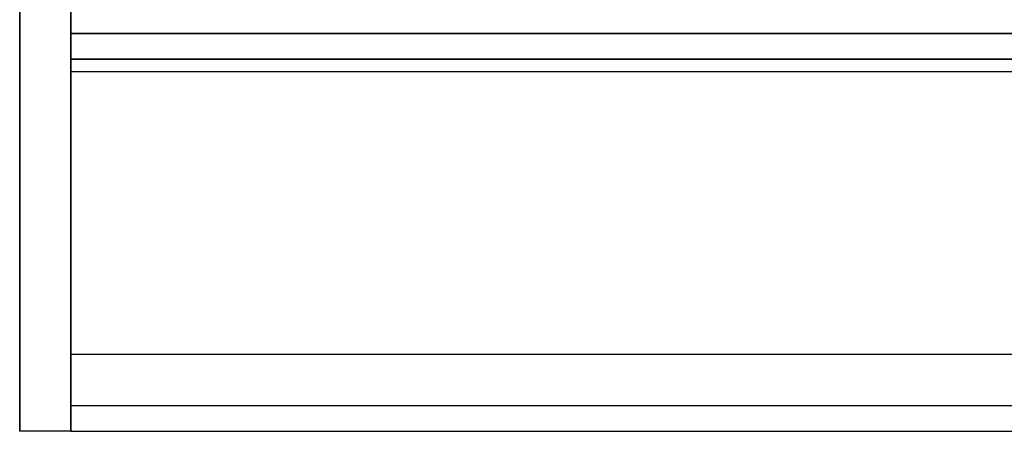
# Model space of a CAD drawing. Header units: millimetres. Extents: x 0 to 2050, y -31 to 55.
# Tile 1 of 9: x 0 to 38, y -31 to -15. Entities that reach past the tile are written whole.
import ezdxf

# ---------------------------------------------------------------- set-up
doc = ezdxf.new("R2010")
doc.units = ezdxf.units.MM
doc.header["$LTSCALE"] = 10
doc.layers.add('BESCH_KONT_sich_schn_grun_2d', color=10, linetype='Continuous')
doc.layers.add('BESCH_KONT_sich_schn_seit_2d', color=160, linetype='Continuous')

msp = doc.modelspace()

# ---------------------------------------------------------------- linework, layer by layer
at = {"layer": 'BESCH_KONT_sich_schn_grun_2d'}
for p, q in [((0, -31), (0, 36)), ((2, 36), (2, -31)), ((2, -15.5), (2, 36)), ((2, -15.5), (2048, -15.5)), ((2, -31), (2, -15.5)), ((2048, -15.5), (2, -15.5)), ((2, -16.5), (2048, -16.5)), ((2048, -16.5), (2, -16.5)), ((2048, -17), (2, -17)), ((2, -28), (2048, -28)), ((2, -30), (2048, -30)), ((2.002, -29.995), (2.002, -29.997)), ((2.003, -29.992), (2.003, -29.992)), ((2.003, -29.993), (2.003, -29.993)), ((2.003, -29.998), (2.003, -29.998)), ((2.004, -29.995), (2.004, -29.997)), ((2.006, -29.997), (2.006, -29.995)), ((2.007, -29.992), (2.007, -30)), ((2.011, -29.992), (2.007, -29.992)), ((2.007, -30), (2.009, -30)), ((2.009, -29.994), (2.01, -29.994)), ((2.009, -29.996), (2.009, -29.994)), ((2.01, -29.996), (2.009, -29.996)), ((2.009, -30), (2.009, -29.997)), ((2.009, -29.997), (2.011, -29.997)), ((2.011, -29.995), (2.011, -29.995)), ((2.013, -29.995), (2.013, -29.994)), ((2.014, -29.997), (2.014, -29.995)), ((2.016, -29.995), (2.016, -29.997)), ((2.017, -29.992), (2.017, -29.992)), ((2.017, -29.993), (2.017, -29.993)), ((2.017, -29.998), (2.017, -29.998)), ((2.018, -29.995), (2.018, -29.997)), ((2.02, -29.997), (2.02, -29.995)), ((2, -31), (0, -31)), ((2, -31), (2048, -31))]:
    msp.add_line(p, q, dxfattribs=at)
for centre, radius, start, end in [((2.003, -29.995), 0.00271, 90, 180), ((2.003, -29.997), 0.00271, 180, 270), ((2.003, -29.995), 0.00116, 90, 180), ((2.003, -29.997), 0.00116, 180, 270), ((2.003, -29.995), 0.00271, 0, 90), ((2.003, -29.995), 0.00116, 0, 90), ((2.003, -29.997), 0.00116, 270, 0), ((2.003, -29.997), 0.00271, 270, 360), ((2.01, -29.995), 0.00093, 360, 90), ((2.01, -29.995), 0.00093, 270, 0), ((2.011, -29.994), 0.00217, 360, 90), ((2.011, -29.995), 0.00217, 270, 360), ((2.017, -29.995), 0.00271, 90, 180), ((2.017, -29.997), 0.00271, 180, 270), ((2.017, -29.995), 0.00116, 90, 180), ((2.017, -29.997), 0.00116, 180, 270), ((2.017, -29.995), 0.00271, 0, 90), ((2.017, -29.995), 0.00116, 0, 90), ((2.017, -29.997), 0.00116, 270, 0), ((2.017, -29.997), 0.00271, 270, 360)]:
    msp.add_arc(centre, radius, start, end, dxfattribs=at)
at = {"layer": 'BESCH_KONT_sich_schn_seit_2d'}
for p, q in [((0, 36, 2289), (0, -31, 2289)), ((0, -31, 2368), (0, 36, 2368)), ((0, -7.5, 2335), (0, -15.5, 2335)), ((0, -15.5, 2337), (0, -15.5, 2335)), ((0, -15.5, 2335), (0, -30, 2335)), ((0, -15.5, 2368), (0, -15.5, 2366)), ((0, -15.5, 2366), (0, -16.5, 2366)), ((0, -16.5, 2337), (0, -15.5, 2337)), ((0, -15.5, 2365.5), (0, -15.5, 2368)), ((0, -16.5, 2365.5), (0, -15.5, 2365.5)), ((0, -15.5, 2338), (0, -16.5, 2338)), ((0, -15.5, 2335), (0, -15.5, 2338)), ((0, -16.5, 2366), (0, -16.5, 2367)), ((0, -16.5, 2367), (0, -30, 2367)), ((0, -30, 2336), (0, -16.5, 2336)), ((0, -16.5, 2336), (0, -16.5, 2337)), ((0, -16.5, 2367), (0, -16.5, 2365.5)), ((0, -17, 2367), (0, -16.5, 2367)), ((0, -16.5, 2336.5), (0, -17, 2336.5)), ((0, -16.5, 2338), (0, -16.5, 2336.5)), ((0, -17, 2336.5), (0, -17, 2367)), ((0, -29.995, 2290), (0, -28, 2290)), ((0, -28, 2290), (0, -28, 2289)), ((0, -29.992, 2290), (0, -29.992, 2290.005)), ((0, -29.992, 2290.005), (0, -29.995, 2290.005)), ((0, -29.992, 2290), (0, -29.992, 2290.005)), ((0, -29.993, 2290), (0, -29.993, 2290.005)), ((0, -29.994, 2290.005), (0, -29.994, 2290)), ((0, -29.994, 2290), (0, -29.994, 2290.005)), ((0, -29.995, 2290), (0, -29.995, 2290.005)), ((0, -29.995, 2290), (0, -29.995, 2290.005)), ((0, -29.995, 2290), (0, -29.995, 2290.005)), ((0, -29.997, 2290.005), (0, -29.995, 2290.005)), ((0, -29.995, 2290), (0, -29.997, 2290)), ((0, -29.995, 2290), (0, -29.995, 2290.005)), ((0, -29.996, 2290), (0, -29.996, 2290.005)), ((0, -29.997, 2290), (0, -29.997, 2290.005)), ((0, -29.997, 2290.005), (0, -30, 2290.005)), ((0, -29.997, 2290), (0, -29.997, 2290.005)), ((0, -30, 2290), (0, -29.997, 2290)), ((0, -29.998, 2290), (0, -29.998, 2290.005)), ((0, -30, 2290), (0, -30, 2290.005)), ((0, -30, 2335), (0, -30, 2290)), ((0, -30, 2367), (0, -30, 2336)), ((0, -31, 2289), (0, -31, 2368))]:
    msp.add_line(p, q, dxfattribs=at)

doc.saveas('drawing.dxf')
